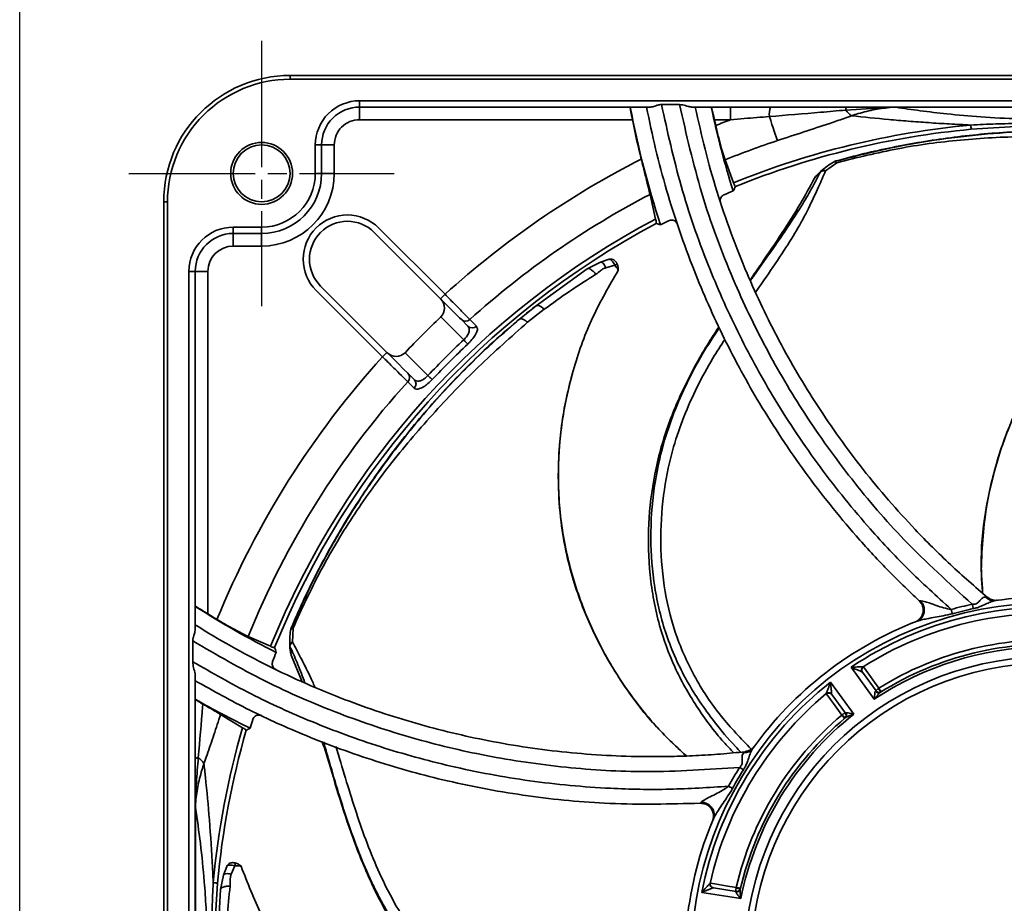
# Model space of a CAD drawing. Header units: millimetres. Extents: x 0 to 420, y 0 to 297.
# Tile 3 of 14: x 0 to 78, y 166 to 236. Entities that reach past the tile are written whole.
import ezdxf

# ---------------------------------------------------------------- set-up
doc = ezdxf.new("R2010")
doc.units = ezdxf.units.MM
doc.linetypes.add('CENTER', pattern=[27, 20, -2, 3, -2])
doc.linetypes.add('HS', pattern=[0])

msp = doc.modelspace()

# ---------------------------------------------------------------- linework, layer by layer
at = {"color": 7, "linetype": 'HS'}
msp.add_line((0, 0), (0, 297), dxfattribs=at)
at = {"color": 7, "linetype": 'CENTER', "ltscale": 0.5}
for p, q in [((19.149, 234.32), (19.149, 213.32)), ((8.649, 223.82), (29.649, 223.82))]:
    msp.add_line(p, q, dxfattribs=at)
at = {"color": 7, "linetype": 'Continuous', "lineweight": 35}
for p, q in [((21.399, 231.57), (141.399, 231.57)), ((21.399, 231.57), (21.399, 231.27)), ((141.399, 231.27), (21.399, 231.27)), ((26.899, 229.07), (26.899, 229.57)), ((26.899, 229.57), (135.899, 229.57)), ((50.8, 229.27), (52.23, 229.27)), ((49.928, 229.07), (26.899, 229.07)), ((26.899, 229.07), (26.899, 228.07)), ((106.719, 229.07), (53.182, 229.07)), ((56.267, 229.07), (56.267, 228.07)), ((69.027, 229.054), (65.386, 228.83)), ((69.34, 229.057), (69.027, 229.054)), ((69.34, 229.07), (69.34, 229.057)), ((93.459, 229.057), (69.34, 229.057)), ((48.493, 228.07), (26.899, 228.07)), ((56.267, 228.07), (54.987, 228.07)), ((79.306, 227.561), (75.313, 227.315)), ((23.399, 223.82), (23.399, 226.07)), ((23.899, 226.07), (23.399, 226.07)), ((23.899, 226.07), (23.899, 223.82)), ((23.899, 226.07), (24.899, 226.07)), ((24.899, 226.07), (24.899, 223.82)), ((55.834, 224.897), (56.51, 223.087)), ((64.674, 224.671), (63.789, 224.016)), ((64.501, 224.762), (64.406, 224.711)), ((64.516, 224.755), (64.406, 224.711)), ((64.467, 224.731), (64.406, 224.711)), ((64.516, 224.755), (64.467, 224.731)), ((64.501, 224.762), (64.612, 224.805)), ((64.612, 224.805), (64.516, 224.755)), ((23.899, 223.82), (23.399, 223.82)), ((23.899, 223.82), (24.899, 223.82)), ((62.918, 223.452), (62.994, 223.564)), ((50.33, 220.209), (49.89, 222.16)), ((11.399, 101.57), (11.399, 221.57)), ((11.399, 221.57), (11.699, 221.57)), ((11.699, 221.57), (11.699, 101.57)), ((16.899, 219.07), (16.899, 219.57)), ((16.899, 219.57), (19.149, 219.57)), ((19.149, 219.07), (16.899, 219.07)), ((16.899, 219.07), (16.899, 218.07)), ((19.149, 219.07), (19.149, 219.57)), ((19.149, 219.07), (19.149, 218.07)), ((33.313, 213.899), (28.059, 219.153)), ((28.412, 219.507), (33.666, 214.253)), ((19.149, 218.07), (16.899, 218.07)), ((44.913, 216.268), (45.961, 216.801)), ((45.961, 216.801), (46.656, 217.023)), ((13.399, 216.07), (13.899, 216.07)), ((13.399, 107.07), (13.399, 216.07)), ((13.899, 216.07), (13.899, 187.748)), ((13.899, 216.07), (14.899, 216.07)), ((14.899, 216.07), (14.899, 188.96)), ((40.881, 213.352), (44.913, 216.268)), ((47.097, 216.554), (46.394, 216.354)), ((28.717, 209.303), (23.463, 214.557)), ((23.816, 214.911), (29.07, 209.657)), ((39.573, 212.29), (40.881, 213.352)), ((41.52, 213.065), (40.194, 212.042)), ((33.336, 212.462), (35.144, 210.654)), ((35.484, 211.728), (34.964, 212.248)), ((37.518, 210.523), (38.892, 211.732)), ((32.316, 207.826), (30.507, 209.634)), ((30.721, 208.006), (31.241, 207.486)), ((21.459, 187.758), (21.493, 187.872)), ((21.493, 187.872), (21.473, 187.766)), ((21.637, 187.836), (21.598, 186.737)), ((18.087, 187.171), (19.858, 186.399)), ((21.473, 187.766), (21.439, 187.652)), ((21.459, 187.758), (21.439, 187.652)), ((21.461, 187.712), (21.439, 187.652)), ((21.473, 187.766), (21.461, 187.712)), ((13.699, 185.177), (13.699, 186.82)), ((21.496, 185.704), (21.455, 185.833)), ((22.362, 183.59), (21.496, 185.704)), ((67.643, 182.205), (65.801, 184.741)), ((66.771, 184.784), (66.791, 184.772)), ((13.899, 184.018), (13.899, 130.778)), ((66.706, 184.346), (66.689, 184.359)), ((66.706, 184.346), (67.779, 182.868)), ((64.183, 183.566), (66.025, 181.03)), ((63.847, 182.633), (63.842, 182.656)), ((64.272, 182.602), (64.279, 182.582)), ((65.352, 181.105), (64.279, 182.582)), ((67.748, 182.85), (67.779, 182.868)), ((68.007, 183.092), (67.977, 183.071)), ((17.636, 179.955), (15.901, 181.01)), ((65.069, 180.958), (65.099, 180.98)), ((65.352, 181.105), (65.379, 181.13)), ((13.915, 173.942), (13.913, 173.63)), ((13.899, 173.63), (13.913, 173.63)), ((13.913, 173.63), (13.913, 149.511)), ((16.123, 168.299), (16.383, 168.981)), ((17.024, 169.033), (16.742, 168.36)), ((15.654, 167.657), (15.409, 163.664)), ((15.886, 167.147), (16.123, 168.299)), ((54.641, 167.641), (54.664, 167.647)), ((15.652, 162.177), (15.886, 167.147)), ((57.081, 166.435), (53.985, 166.925)), ((54.905, 167.285), (54.884, 167.283)), ((54.905, 167.285), (56.709, 167)), ((56.699, 166.964), (56.709, 167)), ((56.705, 167.282), (56.711, 167.319))]:
    msp.add_line(p, q, dxfattribs=at)
at = {"color": 7, "linetype": 'Continuous', "lineweight": 35, "flags": 128}
for points in [[(59.339, 228.32), (59.444, 228.005), (59.543, 227.704), (59.636, 227.422), (59.722, 227.162), (59.8, 226.928), (59.867, 226.724), (59.924, 226.551), (59.97, 226.413)], [(75.313, 227.315), (75.313, 227.315), (75.312, 227.327), (75.31, 227.351), (75.306, 227.387), (75.302, 227.435), (75.296, 227.494), (75.29, 227.566), (75.282, 227.649)], [(33.666, 214.253), (33.597, 214.184), (33.531, 214.118), (33.47, 214.057), (33.416, 214.003), (33.372, 213.959), (33.34, 213.926), (33.32, 213.906), (33.313, 213.899)], [(34.964, 212.248), (34.815, 212.398), (34.42, 212.793), (33.899, 213.313), (33.313, 213.899)], [(35.63, 212.256), (35.885, 212.001), (36.15, 211.735)], [(35.144, 210.654), (35.195, 210.599), (35.246, 210.546), (35.293, 210.495), (35.338, 210.448), (35.378, 210.406), (35.413, 210.369), (35.442, 210.338), (35.464, 210.315)], [(29.07, 209.657), (29.063, 209.65), (29.043, 209.63), (29.011, 209.597), (28.967, 209.553), (28.913, 209.5), (28.852, 209.439), (28.786, 209.372), (28.717, 209.303)], [(29.07, 209.657), (29.405, 209.322), (29.961, 208.766), (30.417, 208.31), (30.721, 208.006)], [(31.234, 206.82), (30.979, 207.075), (30.714, 207.34)], [(32.316, 207.826), (32.37, 207.774), (32.423, 207.724), (32.474, 207.676), (32.521, 207.632), (32.564, 207.591), (32.601, 207.557), (32.632, 207.528), (32.655, 207.506)], [(75.477, 189.377), (75.468, 189.42), (75.459, 189.462), (75.45, 189.506), (75.44, 189.55), (75.431, 189.594), (75.421, 189.639), (75.412, 189.684), (75.402, 189.728)], [(73.823, 188.973), (73.812, 189.015), (73.8, 189.057), (73.788, 189.1), (73.776, 189.143), (73.764, 189.187), (73.752, 189.231), (73.74, 189.275), (73.728, 189.319)], [(66.791, 184.772), (66.998, 184.486), (67.346, 184.005), (67.528, 183.754), (68.007, 183.092)], [(65.069, 180.958), (64.405, 181.868), (64.177, 182.18), (63.98, 182.45), (63.847, 182.633)], [(68.007, 183.092), (68.032, 183.053), (68.061, 183.006), (68.093, 182.955), (68.124, 182.905), (68.151, 182.861), (68.173, 182.826), (68.187, 182.804), (68.191, 182.797)], [(65.293, 180.691), (65.288, 180.698), (65.271, 180.718), (65.244, 180.749), (65.211, 180.789), (65.173, 180.834), (65.135, 180.88), (65.099, 180.922), (65.069, 180.958)], [(56.978, 176.817), (57.017, 176.793), (57.056, 176.768), (57.095, 176.744), (57.133, 176.72), (57.171, 176.696), (57.209, 176.673), (57.246, 176.65), (57.283, 176.627)], [(56.109, 175.328), (56.15, 175.306), (56.19, 175.284), (56.23, 175.262), (56.27, 175.241), (56.309, 175.219), (56.348, 175.198), (56.387, 175.177), (56.425, 175.156)], [(15.654, 167.657), (15.654, 167.657), (15.643, 167.658), (15.619, 167.66), (15.583, 167.663), (15.535, 167.668), (15.475, 167.673), (15.404, 167.68), (15.321, 167.687)], [(54.664, 167.647), (55.012, 167.591), (55.599, 167.497), (55.905, 167.448), (56.711, 167.319)], [(56.711, 167.319), (56.756, 167.309), (56.811, 167.296), (56.869, 167.283), (56.926, 167.269), (56.976, 167.257), (57.016, 167.248), (57.042, 167.242), (57.051, 167.24)]]:
    msp.add_lwpolyline(points, dxfattribs=at)
at = {"color": 7, "linetype": 'Continuous', "lineweight": 35}
for centre, radius in [((19.149, 223.82), 2.45), ((19.149, 223.82), 2.25), ((81.399, 161.57), 23.5)]:
    msp.add_circle(centre, radius, dxfattribs=at)
for centre, radius, start, end in [((21.399, 221.57), 10, 90.00007, 179.99995), ((21.399, 221.57), 9.7, 89.99997, 180.00001), ((26.899, 226.07), 3.5, 89.99996, 180.00004), ((26.899, 226.07), 3, 89.99984, 180.00016), ((120.421, 242.671), 73.366, 190.68302, 198.20564), ((120.42, 242.67), 67.071, 191.69885, 197.56153), ((61.38, 228.475), 2.046, 163.08782, 184.33951), ((65.797, 228.857), 0.412, 148.78899, 183.64984), ((67.032, 230.066), 2.059, 216.88645, 234.73604), ((69.048, 229.05), 0.0213, 110.15458, 169.04957), ((26.899, 226.07), 2, 89.99994, 180.00006), ((120.425, 242.671), 73.399, 191.47413, 193.97178), ((119.885, 242.549), 66.493, 192.57667, 192.98013), ((81.427, 161.499), 71.168, 110.70369, 111.71977), ((81.399, 161.571), 66.36, 95.28892, 112.02845), ((81.399, 161.57), 66.025, 95.28895, 112.00827), ((81.397, 161.577), 68.286, 108.2877, 111.9845), ((81.399, 161.57), 71.091, 116.93434, 132.17802), ((19.149, 223.82), 4.75, 270.00002, 359.99989), ((19.149, 223.82), 4.25, 269.99995, 359.99995), ((19.149, 223.82), 5.75, 270.00002, 359.99994), ((63.652, 223.566), 0.47, 72.98733, 124.48243), ((63.475, 223.932), 0.0919, 133.61878, 166.19501), ((63.613, 223.725), 0.34, 58.79878, 126.4857), ((81.399, 161.57), 68.292, 117.47619, 132.08224), ((81.415, 161.533), 65.809, 112.27011, 112.95175), ((81.399, 161.57), 66.361, 117.91621, 158.0284), ((81.399, 161.57), 66.025, 118.01476, 158.00809), ((25.937, 217.032), 3.5, 44.99984, 135.00016), ((25.937, 217.032), 3, 44.99992, 135.00008), ((81.462, 161.45), 65.904, 117.17992, 117.79673), ((16.899, 216.07), 3.5, 90.00016, 179.99984), ((16.899, 216.07), 3, 90.00008, 179.99992), ((25.937, 217.032), 3.5, 134.99972, 225.00028), ((25.937, 217.032), 3, 134.99978, 225.00022), ((16.899, 216.07), 2, 90.00015, 179.99995), ((32.629, 213.169), 1, 315.00023, 44.99977), ((81.403, 161.566), 65.756, 128.04321, 130.27794), ((81.39, 161.579), 69.988, 133.38554, 136.61446), ((32.635, 213.163), 0.991, 313.38219, 315.01059), ((35.293, 212.601), 0.482, 226.94319, 314.33206), ((81.394, 161.577), 65.733, 129.51079, 131.87338), ((35.813, 212.08), 0.482, 226.94131, 314.30418), ((81.403, 161.567), 67.45, 133.30083, 136.69917), ((29.787, 210.354), 1.018, 315.01113, 316.59609), ((81.395, 161.574), 66.972, 133.30055, 136.69945), ((81.399, 161.57), 71.091, 137.82201, 157.72015), ((29.8, 210.341), 1, 225.00005, 314.99995), ((81.399, 161.57), 68.293, 137.91781, 157.98426), ((30.369, 207.677), 0.482, 315.66729, 43.05746), ((30.889, 207.156), 0.482, 315.69562, 43.05825), ((77.104, 190.863), 0.855, 222.00592, 277.34089), ((81.399, 161.57), 28.751, 65.1382, 98.37154), ((50.168, 245.978), 67.073, 237.26624, 243.56143), ((81.399, 161.57), 28.251, 20.55409, 3.71258), ((81.399, 161.57), 27.932, 83.05169, 123.94832), ((81.399, 161.569), 28.791, 102.02273, 105.45412), ((50.166, 245.975), 67.04, 238.26087, 238.97839), ((81.399, 161.57), 27.438, 84.78249, 122.21752), ((81.399, 161.572), 28.429, 102.02261, 105.45426), ((81.399, 161.57), 28.751, 111.1382, 144.37151), ((21.715, 186.418), 0.34, 110.2282, 177.91066), ((21.467, 186.438), 0.092, 185.06994, 217.61179), ((21.864, 186.349), 0.47, 124.41323, 175.91296), ((81.399, 161.57), 24.8, 91.15524, 123.68907), ((81.399, 161.57), 25.348, 85.10818, 121.89182), ((81.399, 161.57), 25, 84.9473, 122.0527), ((81.438, 161.555), 65.81, 158.27027, 158.9519), ((81.399, 161.57), 24, 91.19375, 353.57746), ((66.941, 184.531), 0.305, 123.91826, 214.29843), ((66.949, 184.519), 0.298, 121.87677, 215.54522), ((81.399, 161.57), 27.932, 128.05163, 168.94838), ((81.399, 161.57), 27.438, 129.78249, 167.21751), ((64.03, 182.416), 0.305, 37.70162, 128.08052), ((64.039, 182.405), 0.298, 36.45358, 130.12485), ((67.988, 183.009), 0.288, 213.4337, 299.97245), ((68.022, 183.045), 0.3, 216.00028, 301.91988), ((68.496, 183.234), 0.544, 197.39147, 234.60754), ((50.169, 245.979), 73.368, 240.37304, 244.20562), ((81.399, 161.57), 25.348, 130.10817, 166.89185), ((81.399, 161.57), 24.8, 128.31092, 168.68908), ((64.783, 180.536), 0.544, 17.39168, 54.60868), ((65.11, 180.929), 0.3, 310.08022, 35.99924), ((65.154, 180.95), 0.288, 312.02679, 38.56715), ((81.669, 161.491), 66.049, 163.18101, 163.79646), ((81.399, 161.57), 25, 129.94727, 167.05276), ((81.399, 161.57), 66.36, 163.91616, 174.71111), ((81.4, 161.57), 66.025, 164.01439, 174.71102), ((57.344, 178.829), 0.855, 268.00521, 323.34177), ((14.113, 177.172), 0.412, 86.35089, 121.20946), ((12.904, 175.938), 2.058, 35.26299, 53.11378), ((81.403, 161.568), 28.794, 148.02291, 151.45394), ((81.408, 161.565), 28.441, 148.02329, 151.45355), ((13.919, 173.922), 0.0213, 100.97527, 159.79417), ((81.399, 161.57), 28.751, 157.13827, 190.37151), ((54.94, 167.582), 0.305, 168.91928, 259.29803), ((54.954, 167.579), 0.298, 166.87761, 260.54417), ((56.757, 167.246), 0.288, 258.43409, 344.97184), ((56.957, 167.765), 0.544, 242.39141, 279.60827), ((56.756, 167.296), 0.3, 261.00084, 346.91993)]:
    msp.add_arc(centre, radius, start, end, dxfattribs=at)
for points, knots in [([(49.928, 229.07), (49.99, 229.078), (50.168, 229.101), (50.422, 229.21), (50.654, 229.267), (50.775, 229.27), (50.8, 229.27)], [0, 0, 0, 0, 0.208717, 0.598242, 0.914979, 1, 1, 1, 1]), ([(50.8, 229.27), (51.275, 227.118), (52.225, 222.815), (54.311, 216.823), (56.761, 211.281), (59.627, 206.022), (63.046, 200.856), (66.689, 196.312), (70.267, 192.466), (72.574, 190.368), (73.728, 189.319)], [0, 0, 0, 0, 0.140864, 0.281728, 0.404936, 0.528143, 0.664373, 0.800603, 0.900301, 1, 1, 1, 1]), ([(52.23, 229.27), (52.314, 229.264), (52.547, 229.244), (52.852, 229.12), (53.091, 229.084), (53.182, 229.07)], [0, 0, 0, 0, 0.258272, 0.716225, 1, 1, 1, 1]), ([(75.402, 189.728), (73.568, 191.387), (70.158, 194.471), (65.781, 199.585), (62.126, 204.667), (59.004, 209.964), (56.234, 215.775), (53.843, 222.202), (52.768, 226.914), (52.23, 229.27)], [0, 0, 0, 0, 0.1587694, 0.295158, 0.4315468, 0.5606162, 0.6896858, 0.8448429, 1, 1, 1, 1]), ([(48.327, 229.07), (48.326, 229.066), (48.322, 229.048), (48.33, 229.007), (48.336, 228.942), (48.35, 228.852), (48.367, 228.741), (48.39, 228.612), (48.416, 228.466), (48.45, 228.284), (48.477, 228.151), (48.493, 228.07)], [0, 0, 0, 0, 0.013358, 0.054055, 0.119123, 0.210402, 0.320671, 0.452578, 0.597403, 0.757269, 1, 1, 1, 1]), ([(71.201, 189.99), (70.341, 190.817), (68.618, 192.473), (66.274, 195.03), (64.118, 197.599), (62.148, 200.178), (60.289, 202.851), (58.609, 205.518), (57.099, 208.159), (55.747, 210.764), (54.499, 213.43), (53.307, 216.272), (52.192, 219.293), (51.179, 222.498), (50.302, 225.757), (49.847, 227.965), (49.619, 229.07)], [0, 0, 0, 0, 0.078858, 0.157911, 0.229142, 0.300518, 0.372331, 0.444291, 0.50877, 0.573356, 0.638265, 0.703283, 0.777058, 0.850993, 0.925414, 1, 1, 1, 1]), ([(53.478, 229.07), (53.722, 227.953), (54.21, 225.716), (55.158, 222.401), (56.265, 219.123), (57.48, 216.057), (58.767, 213.207), (60.1, 210.566), (61.551, 207.977), (63.141, 205.408), (64.872, 202.871), (66.751, 200.373), (68.748, 197.953), (71.037, 195.432), (73.634, 192.832), (75.619, 191.116), (76.613, 190.257)], [0, 0, 0, 0, 0.074493, 0.149174, 0.224432, 0.299884, 0.363912, 0.42806, 0.492572, 0.557206, 0.62483, 0.692595, 0.760789, 0.829128, 0.914422, 1, 1, 1, 1]), ([(54.987, 228.07), (54.961, 228.183), (54.913, 228.395), (54.849, 228.683), (54.792, 228.896), (54.768, 229.021), (54.746, 229.064), (54.742, 229.07)], [0, 0, 0, 0, 0.336108, 0.634328, 0.857593, 0.979584, 1, 1, 1, 1]), ([(65.386, 228.83), (64.721, 228.773), (62.706, 228.599), (60.691, 228.432), (59.339, 228.32)], [0, 0, 0, 0, 0.3296582, 1, 1, 1, 1]), ([(65.844, 228.385), (65.647, 228.313), (65.075, 228.104), (63.813, 227.679), (62.05, 227.099), (60.667, 226.643), (59.97, 226.413)], [0, 0, 0, 0, 0.101531, 0.294631, 0.644688, 1, 1, 1, 1]), ([(69.027, 229.054), (68.586, 229.004), (67.691, 228.903), (66.634, 228.638), (66.022, 228.442), (65.844, 228.385)], [0, 0, 0, 0, 0.408588, 0.82788, 1, 1, 1, 1]), ([(75.282, 227.649), (74.715, 227.676), (73.597, 227.729), (71.946, 227.833), (70.348, 227.952), (68.319, 228.123), (66.825, 228.281), (65.844, 228.385)], [0, 0, 0, 0, 0.179895, 0.354744, 0.523963, 0.687493, 1, 1, 1, 1]), ([(69.34, 229.057), (69.986, 228.962), (71.33, 228.764), (73.571, 228.501), (76.169, 228.271), (78.208, 228.165), (79.351, 228.133), (79.489, 228.129)], [0, 0, 0, 0, 0.192142, 0.399547, 0.663722, 0.959252, 1, 1, 1, 1]), ([(55.09, 227.614), (55.168, 227.288), (55.314, 226.672), (55.539, 225.846), (55.708, 225.266), (55.807, 224.976), (55.834, 224.897)], [0, 0, 0, 0, 0.356648, 0.673326, 0.911543, 1, 1, 1, 1]), ([(59.339, 228.32), (58.675, 228.268), (57.651, 228.188), (56.627, 228.101), (56.267, 228.07)], [0, 0, 0, 0, 0.6482328, 1, 1, 1, 1]), ([(75.282, 227.649), (75.942, 227.68), (77.266, 227.744), (78.59, 227.769), (79.254, 227.782)], [0, 0, 0, 0, 0.498947, 1, 1, 1, 1]), ([(64.516, 224.755), (65.734, 225.074), (68.174, 225.714), (71.899, 226.404), (75.665, 226.894), (79.05, 227.131), (82.056, 227.195), (84.636, 227.146), (87.2, 226.996), (89.796, 226.74), (92.392, 226.384), (94.135, 226.054), (94.975, 225.895)], [0, 0, 0, 0, 0.122762, 0.245887, 0.369162, 0.492992, 0.576591, 0.662342, 0.744536, 0.82703, 0.916621, 1, 1, 1, 1]), ([(64.612, 224.805), (65.353, 225.004), (66.838, 225.401), (69.093, 225.897), (71.368, 226.32), (73.684, 226.665), (76.039, 226.93), (78.433, 227.11), (80.843, 227.203), (83.279, 227.206), (85.738, 227.117), (88.219, 226.931), (90.413, 226.686), (91.776, 226.481), (92.312, 226.4)], [0, 0, 0, 0, 0.082331, 0.164886, 0.247657, 0.330613, 0.416103, 0.501872, 0.588176, 0.674881, 0.763197, 0.852081, 0.941846, 1, 1, 1, 1]), ([(95.169, 225.254), (93.443, 225.554), (89.991, 226.155), (84.748, 226.627), (79.563, 226.803), (74.468, 226.528), (69.507, 225.866), (66.281, 225.068), (64.674, 224.671)], [0, 0, 0, 0, 0.170747, 0.341577, 0.512853, 0.676143, 0.838652, 1, 1, 1, 1]), ([(49.89, 222.16), (49.85, 222.332), (49.751, 222.761), (49.562, 223.499), (49.37, 224.256), (49.245, 224.759), (49.197, 224.95)], [0, 0, 0, 0, 0.185154, 0.45897, 0.795478, 1, 1, 1, 1]), ([(63.411, 223.998), (63.73, 224.257), (64.048, 224.515), (64.406, 224.711), (64.406, 224.711)], [0, 0, 0, 0, 0.999708, 1, 1, 1, 1]), ([(64.674, 224.671), (64.639, 224.691), (64.575, 224.73), (64.501, 224.73), (64.467, 224.731)], [0, 0, 0, 0, 0.543445, 1, 1, 1, 1]), ([(64.516, 224.755), (64.543, 224.753), (64.606, 224.747), (64.649, 224.699), (64.674, 224.671)], [0, 0, 0, 0, 0.417003, 1, 1, 1, 1]), ([(57.836, 215.321), (58.01, 215.57), (58.669, 216.513), (59.721, 217.991), (60.938, 219.766), (61.919, 221.295), (62.737, 222.683), (63.178, 223.546), (63.386, 223.954)], [0, 0, 0, 0, 0.088581, 0.336087, 0.52971, 0.716993, 0.866496, 1, 1, 1, 1]), ([(63.789, 224.016), (63.606, 223.599), (63.201, 222.679), (62.515, 221.171), (61.617, 219.483), (60.441, 217.607), (59.282, 215.917), (58.523, 214.814), (58.246, 214.413)], [0, 0, 0, 0, 0.122944, 0.271266, 0.447043, 0.638622, 0.868391, 1, 1, 1, 1]), ([(63.386, 223.954), (63.311, 223.882), (63.158, 223.735), (63.007, 223.563), (62.929, 223.465), (62.918, 223.452), (62.918, 223.452)], [0, 0, 0, 0, 0.452538, 0.9259497, 0.9999152, 1, 1, 1, 1]), ([(62.994, 223.564), (63.05, 223.629), (63.183, 223.78), (63.328, 223.919), (63.411, 223.998)], [0, 0, 0, 0, 0.42872, 1, 1, 1, 1]), ([(56.51, 223.087), (56.536, 223.002), (56.569, 222.892), (56.643, 222.807), (56.66, 222.787)], [0, 0, 0, 0, 0.768584, 1, 1, 1, 1]), ([(57.811, 215.376), (58.109, 215.808), (58.966, 217.054), (60.324, 219.056), (61.75, 221.306), (62.551, 222.777), (62.918, 223.452)], [0, 0, 0, 0, 0.164646, 0.474555, 0.758866, 1, 1, 1, 1]), ([(55.467, 221.516), (55.455, 221.571), (55.431, 221.68), (55.467, 221.847), (55.552, 221.994), (55.657, 222.086), (55.73, 222.121), (55.752, 222.132)], [0, 0, 0, 0, 0.223797, 0.447555, 0.672424, 0.900003, 1, 1, 1, 1]), ([(56.475, 222.433), (56.536, 222.55), (56.598, 222.668), (56.66, 222.786), (56.66, 222.787)], [0, 0, 0, 0, 0.989836, 1, 1, 1, 1]), ([(102.436, 222.122), (101.189, 221.935), (98.535, 221.538), (94.599, 220.206), (90.68, 218.296), (87.032, 215.783), (83.78, 212.731), (81.101, 209.264), (78.995, 205.522), (77.44, 201.612), (76.453, 197.525), (76.006, 193.837), (76.158, 191.544), (76.218, 190.65)], [0, 0, 0, 0, 0.083621, 0.177845, 0.274443, 0.372302, 0.470734, 0.569305, 0.661959, 0.754956, 0.847612, 0.940608, 1, 1, 1, 1]), ([(50.383, 219.858), (50.385, 219.885), (50.395, 220.004), (50.359, 220.119), (50.33, 220.209)], [0, 0, 0, 0, 0.2236131, 1, 1, 1, 1]), ([(50.383, 219.858), (50.384, 219.858), (50.499, 219.821), (50.614, 219.785), (50.728, 219.749)], [0, 0, 0, 0, 0.010187, 1, 1, 1, 1]), ([(51.358, 220.077), (51.41, 220.097), (51.516, 220.139), (51.689, 220.131), (51.848, 220.069), (51.985, 219.956), (52.034, 219.848), (52.06, 219.792)], [0, 0, 0, 0, 0.196755, 0.393521, 0.589839, 0.785521, 1, 1, 1, 1]), ([(76.218, 190.65), (76.203, 190.783), (76.081, 191.837), (76.134, 193.766), (76.37, 196.699), (76.948, 199.675), (77.827, 202.561), (78.787, 204.927), (79.711, 206.795), (80.552, 208.273), (81.496, 209.754), (82.756, 211.459), (84.515, 213.436), (86.407, 215.17), (88.193, 216.565), (89.853, 217.702), (91.82, 218.864), (93.35, 219.556), (94.206, 219.944)], [0, 0, 0, 0, 0.0110122, 0.0866989, 0.157077, 0.2517633, 0.3338756, 0.4035414, 0.4603452, 0.5042633, 0.5425414, 0.6039523, 0.677458, 0.7586616, 0.8134485, 0.8627678, 0.9231641, 1, 1, 1, 1]), ([(46.394, 216.354), (46.362, 216.421), (46.3, 216.547), (46.187, 216.694), (46.075, 216.803), (45.993, 216.801), (45.961, 216.801)], [0, 0, 0, 0, 0.335671, 0.637286, 0.858341, 1, 1, 1, 1]), ([(46.656, 217.023), (46.706, 217.031), (46.805, 217.049), (46.954, 217.017), (47.09, 216.947), (47.156, 216.871), (47.189, 216.833)], [0, 0, 0, 0, 0.250008, 0.500005, 0.750001, 1, 1, 1, 1]), ([(47.097, 216.554), (47.069, 216.621), (47.015, 216.752), (46.894, 216.903), (46.775, 217.013), (46.688, 217.02), (46.656, 217.023)], [0, 0, 0, 0, 0.318865, 0.62497, 0.858771, 1, 1, 1, 1]), ([(47.189, 216.833), (47.187, 216.836), (47.184, 216.84), (47.186, 216.837), (47.188, 216.835), (47.192, 216.829), (47.202, 216.815), (47.22, 216.789), (47.255, 216.732), (47.279, 216.681), (47.296, 216.646)], [0, 0, 0, 0, 0.028666, 0.029187, 0.041817, 0.071188, 0.116336, 0.270072, 0.485494, 1, 1, 1, 1]), ([(47.374, 216.138), (46.67, 214.927), (45.253, 212.485), (43.784, 208.45), (42.837, 204.194), (42.526, 199.775), (42.884, 195.33), (43.926, 191.075), (45.535, 187.091), (47.635, 183.452), (50.029, 180.266), (51.911, 178.519), (52.768, 177.723)], [0, 0, 0, 0, 0.099381, 0.200219, 0.303599, 0.408329, 0.513671, 0.619163, 0.718322, 0.817848, 0.917009, 1, 1, 1, 1]), ([(45.609, 215.835), (45.547, 215.91), (45.43, 216.053), (45.24, 216.205), (45.06, 216.308), (44.954, 216.279), (44.913, 216.268)], [0, 0, 0, 0, 0.332555, 0.633406, 0.855614, 1, 1, 1, 1]), ([(46.394, 216.354), (46.317, 216.328), (46.164, 216.276), (45.918, 216.073), (45.732, 215.93), (45.609, 215.835)], [0, 0, 0, 0, 0.256252, 0.5066104, 1, 1, 1, 1]), ([(47.097, 216.554), (47.124, 216.566), (47.173, 216.587), (47.234, 216.616), (47.275, 216.634), (47.292, 216.644), (47.296, 216.646)], [0, 0, 0, 0, 0.404174, 0.729604, 0.933448, 1, 1, 1, 1]), ([(47.374, 216.138), (47.372, 216.139), (47.369, 216.142), (47.369, 216.15), (47.365, 216.158), (47.359, 216.184), (47.337, 216.257), (47.261, 216.356), (47.17, 216.457), (47.118, 216.525), (47.097, 216.553)], [0, 0, 0, 0, 0.009497, 0.026427, 0.043233, 0.0611, 0.184296, 0.495827, 0.787298, 1, 1, 1, 1]), ([(47.296, 216.646), (47.311, 216.608), (47.343, 216.528), (47.371, 216.397), (47.381, 216.279), (47.379, 216.201), (47.377, 216.169), (47.376, 216.162), (47.376, 216.159), (47.375, 216.154), (47.375, 216.147), (47.374, 216.141), (47.374, 216.138)], [0, 0, 0, 0, 0.231893, 0.498784, 0.770255, 0.918513, 0.945797, 0.954507, 0.959969, 0.965598, 0.9821, 1, 1, 1, 1]), ([(45.609, 215.835), (44.914, 215.397), (43.52, 214.519), (42.188, 213.55), (41.52, 213.065)], [0, 0, 0, 0, 0.49863, 1, 1, 1, 1]), ([(33.666, 214.253), (33.899, 214.017), (34.338, 213.57), (34.933, 212.965), (35.355, 212.536), (35.571, 212.316), (35.63, 212.256)], [0, 0, 0, 0, 0.355198, 0.670347, 0.909713, 1, 1, 1, 1]), ([(41.52, 213.065), (41.457, 213.121), (41.34, 213.227), (41.162, 213.334), (41.001, 213.399), (40.915, 213.365), (40.881, 213.352)], [0, 0, 0, 0, 0.342137, 0.636525, 0.852967, 1, 1, 1, 1]), ([(21.473, 187.766), (21.983, 188.917), (23.004, 191.223), (24.787, 194.566), (26.752, 197.816), (28.677, 200.61), (30.502, 203.001), (32.148, 204.987), (33.864, 206.898), (35.683, 208.768), (37.58, 210.575), (38.925, 211.732), (39.573, 212.29)], [0, 0, 0, 0, 0.1227618, 0.2458871, 0.3691624, 0.4929917, 0.5765912, 0.6623415, 0.7445357, 0.8270295, 0.9166213, 1, 1, 1, 1]), ([(40.194, 212.042), (38.884, 210.88), (36.261, 208.556), (32.624, 204.75), (29.254, 200.807), (26.292, 196.652), (23.716, 192.36), (22.329, 189.341), (21.637, 187.836)], [0, 0, 0, 0, 0.170747, 0.341577, 0.512853, 0.676143, 0.838653, 1, 1, 1, 1]), ([(40.194, 212.042), (40.133, 212.093), (40.018, 212.186), (39.845, 212.28), (39.69, 212.334), (39.607, 212.303), (39.573, 212.29)], [0, 0, 0, 0, 0.338538, 0.630085, 0.84838, 1, 1, 1, 1]), ([(35.144, 210.654), (35.184, 210.692), (35.3, 210.804), (35.457, 211.015), (35.575, 211.276), (35.609, 211.54), (35.523, 211.669), (35.484, 211.728)], [0, 0, 0, 0, 0.133821, 0.392673, 0.632158, 0.832888, 1, 1, 1, 1]), ([(36.15, 211.735), (36.183, 211.668), (36.264, 211.502), (36.14, 211.178), (35.94, 210.835), (35.694, 210.539), (35.522, 210.372), (35.464, 210.315)], [0, 0, 0, 0, 0.129412, 0.31997, 0.571866, 0.853546, 1, 1, 1, 1]), ([(56.529, 177.97), (56.26, 178.249), (55.165, 179.386), (53.526, 181.624), (51.765, 184.707), (50.504, 188.211), (49.8, 192.032), (49.698, 196.069), (50.179, 200.026), (51.2, 203.805), (52.742, 207.318), (54.177, 209.907), (55.104, 211.313), (55.343, 211.675)], [0, 0, 0, 0, 0.031691, 0.129276, 0.226047, 0.321668, 0.432665, 0.54279, 0.651092, 0.758035, 0.862083, 0.964545, 1, 1, 1, 1]), ([(57.091, 178.022), (56.945, 178.169), (56.19, 178.927), (54.679, 180.751), (52.695, 183.631), (51.092, 187.235), (50.163, 191.062), (49.859, 194.986), (50.126, 198.795), (50.818, 202.112), (51.744, 204.878), (52.804, 207.255), (53.99, 209.516), (54.923, 210.921), (55.376, 211.604)], [0, 0, 0, 0, 0.016918, 0.087616, 0.193562, 0.302395, 0.408496, 0.514621, 0.623426, 0.720039, 0.79128, 0.861922, 0.932971, 1, 1, 1, 1]), ([(21.493, 187.872), (21.8, 188.575), (22.415, 189.984), (23.433, 192.056), (24.521, 194.098), (25.696, 196.124), (26.957, 198.13), (28.308, 200.115), (29.739, 202.057), (31.255, 203.963), (32.858, 205.83), (34.55, 207.654), (36.11, 209.217), (37.12, 210.154), (37.518, 210.523)], [0, 0, 0, 0, 0.082331, 0.164886, 0.247657, 0.330613, 0.416103, 0.501872, 0.588176, 0.674881, 0.763197, 0.852081, 0.941846, 1, 1, 1, 1]), ([(55.811, 210.683), (55.487, 210.192), (54.691, 208.984), (53.608, 206.939), (52.545, 204.602), (51.618, 201.897), (50.937, 198.709), (50.65, 195.012), (50.916, 191.205), (51.783, 187.494), (53.317, 184.004), (55.373, 180.881), (57.086, 179.102), (57.902, 178.255)], [0, 0, 0, 0, 0.049773, 0.122413, 0.195481, 0.266878, 0.363887, 0.470582, 0.579594, 0.685615, 0.791371, 0.900621, 1, 1, 1, 1]), ([(30.714, 207.34), (30.591, 207.46), (30.285, 207.761), (29.754, 208.283), (29.211, 208.817), (28.852, 209.171), (28.717, 209.303)], [0, 0, 0, 0, 0.1842415, 0.4602685, 0.797262, 1, 1, 1, 1]), ([(32.655, 207.506), (32.544, 207.396), (32.334, 207.186), (31.997, 206.94), (31.693, 206.788), (31.418, 206.715), (31.287, 206.79), (31.234, 206.82)], [0, 0, 0, 0, 0.278658, 0.529877, 0.73728, 0.895375, 1, 1, 1, 1]), ([(31.241, 207.486), (31.288, 207.452), (31.394, 207.376), (31.617, 207.378), (31.854, 207.459), (32.098, 207.61), (32.241, 207.752), (32.316, 207.826)], [0, 0, 0, 0, 0.1372559, 0.3103271, 0.5120912, 0.7452006, 1, 1, 1, 1]), ([(52.771, 177.723), (52.186, 178.261), (50.748, 179.584), (48.835, 181.85), (47.124, 184.334), (45.873, 186.56), (44.988, 188.448), (44.358, 190.026), (43.789, 191.688), (43.241, 193.736), (42.792, 196.344), (42.616, 198.904), (42.639, 201.171), (42.785, 203.178), (43.102, 205.44), (43.515, 207.067), (43.746, 207.978)], [0, 0, 0, 0, 0.071591, 0.17588, 0.26632, 0.343051, 0.405615, 0.453988, 0.496148, 0.563787, 0.644747, 0.734186, 0.794529, 0.84885, 0.915372, 1, 1, 1, 1]), ([(75.402, 189.728), (75.477, 189.726), (75.606, 189.721), (75.746, 189.781), (75.9, 189.889), (76.04, 190.061), (76.221, 190.25), (76.382, 190.301), (76.455, 190.293), (76.469, 190.291)], [0, 0, 0, 0, 0.17454, 0.304024, 0.351188, 0.622689, 0.825599, 0.966627, 1, 1, 1, 1]), ([(76.469, 190.291), (76.493, 190.287), (76.527, 190.282), (76.641, 190.264), (76.624, 190.266), (76.622, 190.267)], [0, 0, 0, 0, 0.695496, 0.974918, 1, 1, 1, 1]), ([(77.389, 190.041), (77.389, 190.041), (77.376, 190.039), (77.244, 190.026), (77.027, 190.05), (76.779, 190.143), (76.677, 190.239), (76.635, 190.278)], [0, 0, 0, 0, 0.0002671, 0.0487891, 0.4874243, 0.7907262, 1, 1, 1, 1]), ([(14.899, 188.96), (14.757, 189.046), (14.507, 189.198), (14.204, 189.398), (14.011, 189.486), (13.932, 189.561), (13.901, 189.557), (13.899, 189.557)], [0, 0, 0, 0, 0.42897, 0.755695, 0.919631, 0.996469, 1, 1, 1, 1]), ([(71.197, 189.99), (71.255, 189.928), (71.37, 189.803), (71.481, 189.573), (71.525, 189.325), (71.51, 189.079), (71.433, 188.844), (71.296, 188.634), (71.12, 188.451), (70.97, 188.373), (70.898, 188.335)], [0, 0, 0, 0, 0.126209, 0.254844, 0.379386, 0.501666, 0.622685, 0.747372, 0.876624, 1, 1, 1, 1]), ([(71.306, 190.001), (71.358, 189.937), (71.463, 189.809), (71.56, 189.578), (71.606, 189.335), (71.594, 189.089), (71.526, 188.857), (71.404, 188.653), (71.238, 188.487), (71.1, 188.42), (71.031, 188.387)], [0, 0, 0, 0, 0.128437, 0.257684, 0.386546, 0.513866, 0.638817, 0.761153, 0.881211, 1, 1, 1, 1]), ([(71.201, 189.99), (71.206, 189.991), (71.241, 189.993), (71.276, 189.997), (71.306, 190.001)], [0, 0, 0, 0, 0.150752, 1, 1, 1, 1]), ([(71.306, 190.001), (71.324, 190.001), (71.421, 190), (71.647, 189.935), (72.237, 189.758), (72.929, 189.469), (73.528, 189.356), (73.728, 189.319)], [0, 0, 0, 0, 0.0219334, 0.114962, 0.2761743, 0.7585069, 1, 1, 1, 1]), ([(77.213, 190.015), (77.111, 189.991), (76.886, 189.938), (76.524, 189.766), (76.156, 189.588), (75.792, 189.451), (75.579, 189.401), (75.477, 189.377)], [0, 0, 0, 0, 0.169577, 0.373417, 0.64533, 0.831446, 1, 1, 1, 1]), ([(73.823, 188.973), (73.583, 188.919), (72.916, 188.769), (72.092, 188.642), (71.428, 188.498), (71.167, 188.435), (71.055, 188.395), (71.031, 188.387)], [0, 0, 0, 0, 0.258955, 0.718688, 0.875081, 0.973246, 1, 1, 1, 1]), ([(13.899, 188.09), (14.839, 187.519), (16.722, 186.375), (19.655, 184.832), (22.665, 183.417), (25.632, 182.199), (28.533, 181.16), (31.359, 180.285), (34.229, 179.53), (37.182, 178.889), (40.209, 178.372), (43.311, 177.987), (46.439, 177.744), (49.189, 177.657), (51.547, 177.671), (53.512, 177.74), (55.478, 177.861), (56.785, 177.99), (57.439, 178.055)], [0, 0, 0, 0, 0.072487, 0.145144, 0.218319, 0.291669, 0.356447, 0.421346, 0.486613, 0.552004, 0.62042, 0.688978, 0.757971, 0.82711, 0.870243, 0.913411, 0.956688, 1, 1, 1, 1]), ([(15.616, 188.523), (15.904, 188.352), (16.448, 188.03), (17.199, 187.618), (17.734, 187.336), (18.011, 187.206), (18.087, 187.171)], [0, 0, 0, 0, 0.3566488, 0.6733255, 0.9115445, 1, 1, 1, 1]), ([(21.637, 187.836), (21.599, 187.822), (21.529, 187.796), (21.483, 187.738), (21.461, 187.712)], [0, 0, 0, 0, 0.5434158, 1, 1, 1, 1]), ([(21.473, 187.766), (21.491, 187.785), (21.535, 187.831), (21.6, 187.834), (21.637, 187.836)], [0, 0, 0, 0, 0.417, 1, 1, 1, 1]), ([(13.699, 186.82), (13.704, 186.904), (13.717, 187.107), (13.841, 187.404), (13.88, 187.635), (13.899, 187.748)], [0, 0, 0, 0, 0.264072, 0.638856, 1, 1, 1, 1]), ([(21.376, 186.43), (21.373, 186.84), (21.371, 187.25), (21.439, 187.652), (21.439, 187.652)], [0, 0, 0, 0, 0.999708, 1, 1, 1, 1]), ([(56.978, 176.817), (54.511, 176.65), (49.932, 176.339), (43.214, 176.741), (37.026, 177.641), (31.038, 179.075), (25.178, 181.037), (19.334, 183.554), (15.583, 185.728), (13.699, 186.82)], [0, 0, 0, 0, 0.1640041, 0.3042977, 0.4457764, 0.5785999, 0.7124276, 0.8555837, 1, 1, 1, 1]), ([(19.858, 186.399), (19.937, 186.359), (20.04, 186.307), (20.153, 186.301), (20.179, 186.299)], [0, 0, 0, 0, 0.768588, 1, 1, 1, 1]), ([(20.305, 185.92), (20.263, 186.045), (20.221, 186.171), (20.179, 186.298), (20.179, 186.299)], [0, 0, 0, 0, 0.989843, 1, 1, 1, 1]), ([(21.455, 185.833), (21.44, 185.918), (21.404, 186.115), (21.386, 186.316), (21.376, 186.43)], [0, 0, 0, 0, 0.428714, 1, 1, 1, 1]), ([(21.395, 186.382), (21.404, 186.279), (21.423, 186.068), (21.467, 185.843), (21.491, 185.721), (21.496, 185.704), (21.496, 185.704)], [0, 0, 0, 0, 0.452539, 0.925948, 0.999916, 1, 1, 1, 1]), ([(22.578, 183.489), (22.554, 183.558), (22.442, 183.875), (22.15, 184.643), (21.783, 185.541), (21.487, 186.182), (21.395, 186.382)], [0, 0, 0, 0, 0.070306, 0.322795, 0.788262, 1, 1, 1, 1]), ([(21.598, 186.737), (21.7, 186.543), (21.912, 186.14), (22.242, 185.502), (22.604, 184.804), (22.982, 184.024), (23.243, 183.468), (23.368, 183.166), (23.371, 183.157)], [0, 0, 0, 0, 0.164153, 0.342003, 0.539387, 0.754626, 0.99272, 1, 1, 1, 1]), ([(13.899, 184.018), (13.893, 184.086), (13.871, 184.317), (13.75, 184.694), (13.716, 185.017), (13.699, 185.177)], [0, 0, 0, 0, 0.172714, 0.591128, 1, 1, 1, 1]), ([(13.699, 185.177), (15.223, 184.306), (18.28, 182.561), (23.242, 180.318), (28.519, 178.38), (34.285, 176.792), (40.381, 175.658), (46.178, 175.123), (51.438, 175.025), (54.55, 175.227), (56.109, 175.328)], [0, 0, 0, 0, 0.118956, 0.238575, 0.36875, 0.499794, 0.643621, 0.788624, 0.894082, 1, 1, 1, 1]), ([(20.264, 184.558), (20.216, 184.588), (20.121, 184.646), (20.025, 184.788), (19.979, 184.951), (19.985, 185.091), (20.011, 185.168), (20.019, 185.191)], [0, 0, 0, 0, 0.2237979, 0.4475585, 0.6724226, 0.8999975, 1, 1, 1, 1]), ([(65.801, 184.741), (65.803, 184.741), (65.962, 184.749), (66.213, 184.761), (66.508, 184.774), (66.653, 184.779), (66.725, 184.782), (66.752, 184.783), (66.771, 184.784)], [0, 0, 0, 0, 0.005856, 0.492293, 0.777479, 0.91609, 0.940329, 1, 1, 1, 1]), ([(66.689, 184.359), (66.672, 184.367), (66.647, 184.377), (66.581, 184.406), (66.449, 184.464), (66.18, 184.58), (65.949, 184.679), (65.802, 184.741), (65.801, 184.741)], [0, 0, 0, 0, 0.059652, 0.083591, 0.221813, 0.506689, 0.994119, 1, 1, 1, 1]), ([(53.871, 173.976), (51.482, 173.921), (46.925, 173.817), (40.224, 174.48), (34.031, 175.617), (28.16, 177.238), (22.946, 179.15), (18.177, 181.289), (15.325, 182.875), (13.899, 183.668)], [0, 0, 0, 0, 0.171827, 0.327643, 0.48346, 0.624382, 0.765304, 0.882652, 1, 1, 1, 1]), ([(63.842, 182.656), (63.849, 182.674), (63.858, 182.7), (63.883, 182.767), (63.917, 182.858), (63.965, 182.987), (64.024, 183.146), (64.096, 183.338), (64.153, 183.487), (64.182, 183.564), (64.183, 183.566)], [0, 0, 0, 0, 0.059671, 0.083908, 0.222518, 0.359693, 0.507707, 0.746279, 0.994143, 1, 1, 1, 1]), ([(64.183, 183.566), (64.183, 183.564), (64.196, 183.405), (64.219, 183.155), (64.246, 182.863), (64.26, 182.72), (64.267, 182.648), (64.27, 182.622), (64.272, 182.602)], [0, 0, 0, 0, 0.00588, 0.493307, 0.778186, 0.916404, 0.940347, 1, 1, 1, 1]), ([(67.643, 182.205), (67.643, 182.207), (67.649, 182.294), (67.66, 182.453), (67.68, 182.651), (67.703, 182.769), (67.724, 182.826), (67.738, 182.841), (67.748, 182.85)], [0, 0, 0, 0, 0.006833, 0.397836, 0.724307, 0.908401, 0.941365, 1, 1, 1, 1]), ([(68.132, 182.759), (68.109, 182.741), (68.048, 182.694), (67.945, 182.577), (67.806, 182.412), (67.701, 182.279), (67.644, 182.207), (67.643, 182.205)], [0, 0, 0, 0, 0.118256, 0.313667, 0.628663, 0.992249, 1, 1, 1, 1]), ([(67.977, 183.071), (67.965, 183.062), (67.939, 183.043), (67.895, 183.008), (67.844, 182.963), (67.803, 182.923), (67.783, 182.892), (67.778, 182.881), (67.777, 182.875), (67.778, 182.872), (67.778, 182.871), (67.779, 182.87), (67.779, 182.869), (67.779, 182.869), (67.779, 182.868), (67.779, 182.868)], [0, 0, 0, 0, 0.155492, 0.332685, 0.576118, 0.857931, 0.925451, 0.960657, 0.976963, 0.98579, 0.991019, 0.994268, 0.996327, 0.998358, 1, 1, 1, 1]), ([(13.899, 182.195), (13.915, 182.182), (13.973, 182.135), (14.111, 182.055), (14.293, 181.943), (14.432, 181.863), (14.498, 181.826)], [0, 0, 0, 0, 0.088982, 0.316258, 0.67875, 1, 1, 1, 1]), ([(14.498, 181.826), (14.492, 181.764), (14.375, 180.35), (14.254, 178.936), (14.139, 177.584)], [0, 0, 0, 0, 0.0439676, 1, 1, 1, 1]), ([(15.901, 181.01), (15.752, 181.1), (15.382, 181.322), (14.911, 181.589), (14.593, 181.772), (14.498, 181.826)], [0, 0, 0, 0, 0.321428, 0.797432, 1, 1, 1, 1]), ([(15.901, 181.01), (15.724, 180.474), (15.372, 179.404), (14.941, 178.106), (14.667, 177.352), (14.584, 177.126)], [0, 0, 0, 0, 0.413179, 0.823769, 1, 1, 1, 1]), ([(18.445, 180.602), (18.466, 180.655), (18.51, 180.759), (18.636, 180.878), (18.79, 180.95), (18.968, 180.969), (19.079, 180.93), (19.138, 180.91)], [0, 0, 0, 0, 0.196754, 0.393523, 0.589837, 0.785523, 1, 1, 1, 1]), ([(65.099, 180.98), (65.111, 180.989), (65.137, 181.007), (65.184, 181.038), (65.242, 181.073), (65.293, 181.099), (65.329, 181.109), (65.341, 181.11), (65.346, 181.109), (65.349, 181.108), (65.35, 181.107), (65.351, 181.106), (65.352, 181.106), (65.352, 181.105), (65.352, 181.105), (65.352, 181.105)], [0, 0, 0, 0, 0.155485, 0.33268, 0.576113, 0.857928, 0.925451, 0.960655, 0.97696, 0.98579, 0.991017, 0.994267, 0.996326, 0.998354, 1, 1, 1, 1]), ([(66.025, 181.03), (66.023, 181.029), (65.937, 180.998), (65.778, 180.939), (65.579, 180.858), (65.436, 180.796), (65.371, 180.753), (65.347, 180.736)], [0, 0, 0, 0, 0.00775, 0.371337, 0.686333, 0.881741, 1, 1, 1, 1]), ([(65.379, 181.13), (65.391, 181.135), (65.41, 181.144), (65.471, 181.147), (65.59, 181.132), (65.784, 181.09), (65.939, 181.052), (66.024, 181.03), (66.025, 181.03)], [0, 0, 0, 0, 0.058637, 0.091604, 0.275695, 0.602169, 0.993167, 1, 1, 1, 1]), ([(17.925, 179.749), (17.907, 179.769), (17.829, 179.859), (17.72, 179.913), (17.636, 179.955)], [0, 0, 0, 0, 0.223615, 1, 1, 1, 1]), ([(17.925, 179.749), (17.926, 179.75), (18.032, 179.808), (18.138, 179.865), (18.243, 179.922)], [0, 0, 0, 0, 0.010188, 1, 1, 1, 1]), ([(49.98, 152.306), (49.433, 152.311), (47.703, 152.325), (44.833, 152.846), (41.308, 154.019), (37.882, 155.859), (34.662, 158.294), (31.868, 161.138), (29.552, 164.293), (27.757, 167.686), (26.358, 171.176), (25.21, 174.687), (24.46, 177.259), (24.024, 178.635), (23.952, 178.862)], [0, 0, 0, 0, 0.040733, 0.128755, 0.215731, 0.316693, 0.416862, 0.515372, 0.612647, 0.707289, 0.800487, 0.89243, 0.982293, 1, 1, 1, 1]), ([(50.326, 152.679), (50.275, 152.678), (49.58, 152.669), (48.235, 152.746), (46.289, 152.97), (44.349, 153.378), (42.459, 153.965), (40.639, 154.713), (38.909, 155.603), (37.253, 156.632), (35.67, 157.79), (34.161, 159.074), (32.795, 160.424), (31.573, 161.811), (30.582, 163.088), (29.757, 164.295), (29.076, 165.405), (28.449, 166.543), (27.678, 168.092), (26.821, 170.096), (25.931, 172.566), (25.149, 175.055), (24.544, 177.123), (24.184, 178.373), (24.057, 178.803), (24.05, 178.826)], [0, 0, 0, 0, 0.003727, 0.051777, 0.100081, 0.149386, 0.199099, 0.247186, 0.295612, 0.343711, 0.392131, 0.441452, 0.491083, 0.534915, 0.578932, 0.611278, 0.643697, 0.675779, 0.707912, 0.772484, 0.837814, 0.903225, 0.966608, 0.998227, 1, 1, 1, 1]), ([(25.019, 178.472), (25.088, 178.253), (25.415, 177.215), (25.962, 175.355), (26.735, 172.914), (27.595, 170.501), (28.595, 168.127), (29.767, 165.842), (30.992, 163.914), (32.205, 162.334), (33.373, 160.994), (34.672, 159.694), (36.113, 158.446), (37.656, 157.297), (39.275, 156.273), (40.96, 155.39), (42.693, 154.663), (44.487, 154.09), (46.34, 153.682), (48.248, 153.451), (49.786, 153.355), (50.68, 153.388), (50.926, 153.397)], [0, 0, 0, 0, 0.017512, 0.083083, 0.148011, 0.213053, 0.278597, 0.344526, 0.408948, 0.452634, 0.496525, 0.544571, 0.592859, 0.641948, 0.691294, 0.738993, 0.787043, 0.834593, 0.882568, 0.931725, 0.981222, 1, 1, 1, 1]), ([(56.978, 176.817), (57.032, 176.869), (57.125, 176.958), (57.179, 177.1), (57.208, 177.287), (57.182, 177.506), (57.172, 177.768), (57.247, 177.919), (57.304, 177.966), (57.315, 177.975)], [0, 0, 0, 0, 0.1745421, 0.3040275, 0.3511893, 0.6226911, 0.8256004, 0.9666258, 1, 1, 1, 1]), ([(58.03, 178.319), (57.976, 178.228), (57.858, 178.03), (57.73, 177.65), (57.603, 177.261), (57.449, 176.905), (57.336, 176.716), (57.283, 176.627)], [0, 0, 0, 0, 0.169577, 0.373417, 0.64533, 0.831446, 1, 1, 1, 1]), ([(57.315, 177.975), (57.334, 177.99), (57.362, 178.01), (57.454, 178.08), (57.44, 178.069), (57.438, 178.068)], [0, 0, 0, 0, 0.69548, 0.974911, 1, 1, 1, 1]), ([(58.134, 178.463), (58.134, 178.462), (58.126, 178.452), (58.044, 178.347), (57.875, 178.209), (57.636, 178.096), (57.496, 178.088), (57.439, 178.085)], [0, 0, 0, 0, 0.00027, 0.048792, 0.487428, 0.790722, 1, 1, 1, 1]), ([(14.139, 177.584), (14.081, 176.92), (13.975, 175.708), (13.934, 174.492), (13.915, 173.942)], [0, 0, 0, 0, 0.547875, 1, 1, 1, 1]), ([(14.584, 177.126), (14.527, 176.948), (14.401, 176.555), (14.236, 175.939), (14.092, 175.278), (13.98, 174.613), (13.937, 174.166), (13.915, 173.942)], [0, 0, 0, 0, 0.172072, 0.379949, 0.586599, 0.793531, 1, 1, 1, 1]), ([(14.584, 177.126), (14.624, 176.765), (14.786, 175.278), (15.036, 172.534), (15.224, 169.746), (15.302, 168.088), (15.321, 167.687)], [0, 0, 0, 0, 0.114888, 0.474099, 0.872922, 1, 1, 1, 1]), ([(53.937, 174.059), (53.949, 174.072), (54.017, 174.142), (54.221, 174.258), (54.758, 174.56), (55.447, 174.857), (55.944, 175.21), (56.109, 175.328)], [0, 0, 0, 0, 0.021932, 0.11496, 0.276174, 0.758508, 1, 1, 1, 1]), ([(56.425, 175.156), (56.297, 174.946), (55.941, 174.361), (55.46, 173.681), (55.102, 173.103), (54.967, 172.872), (54.917, 172.764), (54.907, 172.74)], [0, 0, 0, 0, 0.2589542, 0.718687, 0.8750802, 0.9732449, 1, 1, 1, 1]), ([(53.869, 173.973), (53.954, 173.972), (54.123, 173.968), (54.366, 173.888), (54.575, 173.748), (54.741, 173.565), (54.857, 173.347), (54.913, 173.103), (54.922, 172.849), (54.875, 172.687), (54.851, 172.608)], [0, 0, 0, 0, 0.126207, 0.254845, 0.379385, 0.501666, 0.622684, 0.747372, 0.876624, 1, 1, 1, 1]), ([(53.871, 173.976), (53.875, 173.98), (53.897, 174.007), (53.918, 174.035), (53.937, 174.059)], [0, 0, 0, 0, 0.150783, 1, 1, 1, 1]), ([(53.937, 174.059), (54.019, 174.053), (54.184, 174.039), (54.417, 173.949), (54.624, 173.812), (54.793, 173.633), (54.912, 173.423), (54.974, 173.194), (54.979, 172.959), (54.931, 172.813), (54.907, 172.74)], [0, 0, 0, 0, 0.128437, 0.257684, 0.386545, 0.513866, 0.638816, 0.761151, 0.88121, 1, 1, 1, 1]), ([(14.84, 163.48), (14.839, 163.528), (14.819, 164.275), (14.76, 165.703), (14.593, 168.102), (14.33, 170.742), (14.048, 172.692), (13.913, 173.63)], [0, 0, 0, 0, 0.01414, 0.219811, 0.420368, 0.72124, 1, 1, 1, 1]), ([(16.383, 168.981), (16.407, 169.025), (16.455, 169.114), (16.574, 169.21), (16.713, 169.273), (16.814, 169.277), (16.864, 169.279)], [0, 0, 0, 0, 0.249993, 0.4999995, 0.7499945, 1, 1, 1, 1]), ([(16.864, 169.279), (16.859, 169.28), (16.855, 169.28), (16.858, 169.28), (16.862, 169.28), (16.868, 169.279), (16.886, 169.278), (16.917, 169.276), (16.984, 169.268), (17.038, 169.255), (17.077, 169.246)], [0, 0, 0, 0, 0.028652, 0.029141, 0.041754, 0.07116, 0.116298, 0.270045, 0.485475, 1, 1, 1, 1]), ([(17.024, 169.033), (17.032, 169.062), (17.045, 169.114), (17.061, 169.18), (17.073, 169.222), (17.076, 169.242), (17.076, 169.246)], [0, 0, 0, 0, 0.404171, 0.729612, 0.933453, 1, 1, 1, 1]), ([(17.077, 169.246), (17.115, 169.235), (17.198, 169.209), (17.318, 169.15), (17.417, 169.084), (17.476, 169.034), (17.499, 169.012), (17.504, 169.007), (17.507, 169.005), (17.51, 169.002), (17.515, 168.997), (17.52, 168.993), (17.522, 168.991)], [0, 0, 0, 0, 0.231896, 0.498783, 0.770255, 0.918504, 0.945793, 0.954493, 0.959968, 0.965591, 0.982092, 1, 1, 1, 1]), ([(16.742, 168.36), (16.67, 168.376), (16.533, 168.407), (16.348, 168.41), (16.192, 168.39), (16.142, 168.324), (16.123, 168.299)], [0, 0, 0, 0, 0.33567, 0.637288, 0.858345, 1, 1, 1, 1]), ([(17.024, 169.033), (16.954, 169.053), (16.818, 169.093), (16.625, 169.093), (16.464, 169.068), (16.405, 169.005), (16.383, 168.981)], [0, 0, 0, 0, 0.318868, 0.624972, 0.858776, 1, 1, 1, 1]), ([(16.742, 168.36), (16.715, 168.283), (16.66, 168.131), (16.665, 167.812), (16.661, 167.578), (16.658, 167.422)], [0, 0, 0, 0, 0.256253, 0.506609, 1, 1, 1, 1]), ([(17.522, 168.991), (17.52, 168.99), (17.516, 168.99), (17.509, 168.994), (17.501, 168.996), (17.477, 169.007), (17.406, 169.036), (17.281, 169.039), (17.145, 169.03), (17.06, 169.032), (17.025, 169.033)], [0, 0, 0, 0, 0.009509, 0.026442, 0.04325, 0.061107, 0.184301, 0.495815, 0.787293, 1, 1, 1, 1]), ([(17.522, 168.991), (18.03, 167.685), (19.055, 165.055), (21.294, 161.39), (24.031, 157.996), (27.292, 154.998), (30.991, 152.508), (34.968, 150.665), (39.085, 149.455), (42.985, 148.808), (45.526, 148.832), (46.664, 148.842)], [0, 0, 0, 0, 0.110595, 0.222814, 0.337859, 0.454408, 0.571638, 0.689035, 0.799383, 0.91014, 1, 1, 1, 1]), ([(15.188, 163.715), (15.194, 164.047), (15.205, 164.709), (15.234, 165.703), (15.271, 166.695), (15.304, 167.357), (15.321, 167.687)], [0, 0, 0, 0, 0.250098, 0.500126, 0.750202, 1, 1, 1, 1]), ([(53.985, 166.925), (53.986, 166.926), (54.04, 166.986), (54.148, 167.104), (54.285, 167.255), (54.401, 167.381), (54.494, 167.482), (54.561, 167.554), (54.609, 167.607), (54.628, 167.627), (54.641, 167.641)], [0, 0, 0, 0, 0.005854, 0.249125, 0.492292, 0.637731, 0.777483, 0.916091, 0.940331, 1, 1, 1, 1]), ([(16.658, 167.422), (16.562, 167.421), (16.377, 167.418), (16.139, 167.364), (15.946, 167.287), (15.903, 167.187), (15.886, 167.147)], [0, 0, 0, 0, 0.332558, 0.633405, 0.855606, 1, 1, 1, 1]), ([(16.658, 167.422), (16.567, 166.606), (16.385, 164.968), (16.312, 163.323), (16.275, 162.498)], [0, 0, 0, 0, 0.49863, 1, 1, 1, 1]), ([(54.884, 167.283), (54.866, 167.276), (54.841, 167.266), (54.774, 167.24), (54.64, 167.187), (54.367, 167.079), (54.134, 166.985), (53.987, 166.926), (53.985, 166.925)], [0, 0, 0, 0, 0.059654, 0.083592, 0.221811, 0.506693, 0.994123, 1, 1, 1, 1]), ([(56.709, 167), (56.709, 167), (56.708, 167), (56.708, 167), (56.707, 167), (56.706, 167.001), (56.705, 167.001), (56.702, 167.003), (56.699, 167.008), (56.694, 167.019), (56.687, 167.055), (56.687, 167.113), (56.692, 167.18), (56.698, 167.236), (56.703, 167.268), (56.705, 167.282)], [0, 0, 0, 0, 0.001647, 0.003685, 0.005735, 0.008981, 0.014212, 0.023044, 0.039344, 0.074546, 0.142074, 0.423885, 0.667318, 0.844514, 1, 1, 1, 1]), ([(57.081, 166.435), (57.08, 166.436), (57.022, 166.501), (56.918, 166.622), (56.792, 166.776), (56.725, 166.875), (56.7, 166.931), (56.699, 166.951), (56.699, 166.964)], [0, 0, 0, 0, 0.006833, 0.397835, 0.724308, 0.908403, 0.941363, 1, 1, 1, 1]), ([(57.035, 167.172), (57.031, 167.143), (57.022, 167.066), (57.032, 166.91), (57.05, 166.696), (57.07, 166.527), (57.081, 166.436), (57.081, 166.435)], [0, 0, 0, 0, 0.118257, 0.313668, 0.628663, 0.99225, 1, 1, 1, 1])]:
    msp.add_open_spline(points, degree=3, knots=knots, dxfattribs=at)

doc.saveas('drawing.dxf')
